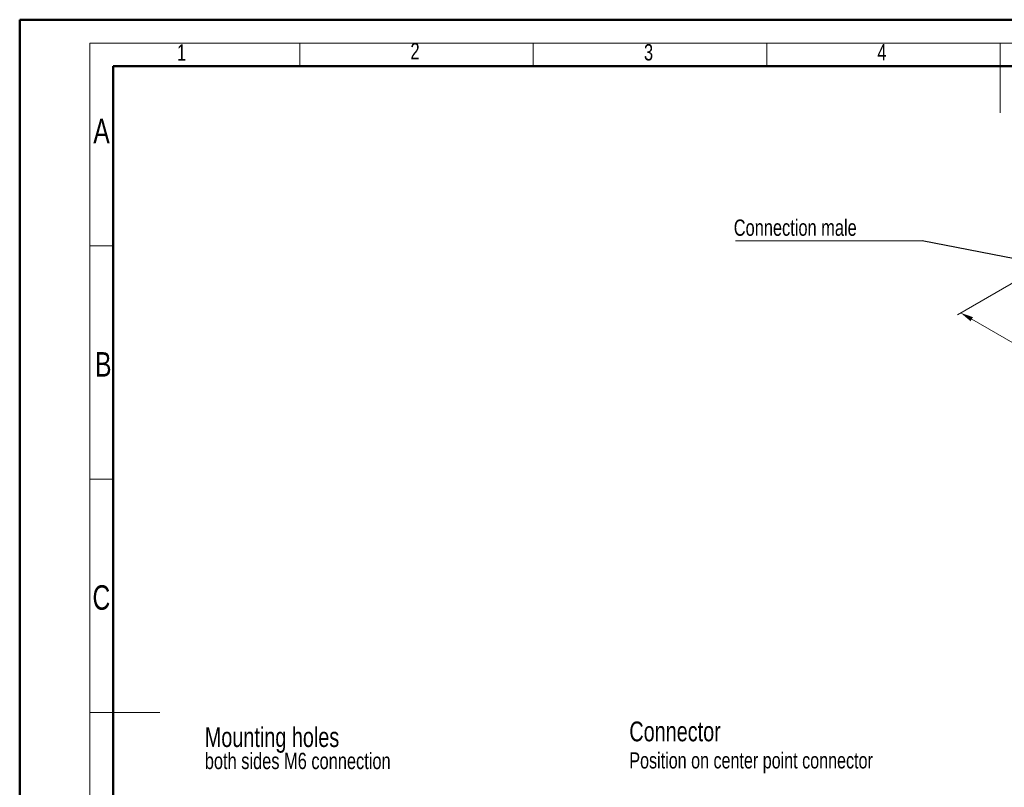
# Model space of a CAD drawing. Header units: millimetres. Extents: x 0 to 420, y 0 to 297.
# Tile 3 of 6: x 0 to 211, y 133 to 297. Entities that reach past the tile are written whole.
import ezdxf

# ---------------------------------------------------------------- set-up
doc = ezdxf.new("R2010")
doc.units = ezdxf.units.MM
doc.styles.add('SLDTEXTSTYLE0', font='TXT', dxfattribs={"width": 0.75})
doc.dimstyles.new('SLDDIMSTYLE6', dxfattribs={"dimtxt": 4, "dimasz": 3.302, "dimexe": 0, "dimexo": 0.0625, "dimgap": 1, "dimtad": 1, "dimlfac": 3, "dimrnd": 1e-09, "dimzin": 12, "dimdsep": 46, "dimtxsty": 'SLDTEXTSTYLE0', "dimsah": 1, "dimcen": 0.09, "dimadec": 0, "dimazin": 3, "dimtfac": 1, "dimtofl": 0, "dimtmove": 0, "dimatfit": 3, "dimfxl": 1, "dimfrac": 2, "dimtolj": 1, "dimtzin": 12, "dimarcsym": 0})
doc.dimstyles.new('SLDDIMSTYLE7', dxfattribs={"dimtxt": 0.18, "dimasz": 1.016, "dimexe": 0, "dimexo": 0.0625, "dimgap": 0, "dimtad": 0, "dimtih": 1, "dimtoh": 1, "dimdec": 0, "dimrnd": 1e-09, "dimzin": 0, "dimdsep": 46, "dimtxsty": 'Standard', "dimblk1": 'DOT', "dimblk2": 'DOT', "dimsah": 1, "dimcen": 0.09, "dimadec": 0, "dimazin": 0, "dimtfac": 1.016, "dimtdec": 0, "dimtofl": 0, "dimtmove": 0, "dimatfit": 3, "dimldrblk": 'DOT', "dimfxl": 1, "dimfrac": 2, "dimtolj": 1, "dimtzin": 0, "dimarcsym": 0})

# ---------------------------------------------------------------- blocks, each defined once
blk = doc.blocks.new('SW_NOTE_0')
at = {"color": 0, "linetype": 'Continuous', "lineweight": 0, "attachment_point": 1, "style": 'SLDTEXTSTYLE0'}
for s, insert, char_height in [('Mounting holes', (0, 5.46), 4.2333), ('both sides M6 connection', (0, -0.01), 3.5)]:
    blk.add_mtext(s, dxfattribs=dict(at, insert=insert, char_height=char_height))
blk = doc.blocks.new('SW_NOTE_1')
at = {"color": 0, "linetype": 'Continuous', "lineweight": 0, "attachment_point": 1, "style": 'SLDTEXTSTYLE0'}
for s, insert, char_height in [('Connector', (0, 5.46), 4.233), ('Position on center point connector', (0, -1.15), 3.4396)]:
    blk.add_mtext(s, dxfattribs=dict(at, insert=insert, char_height=char_height))
blk = doc.blocks.new('_D_9')
at = {"color": 7, "linetype": 'Continuous', "lineweight": 18}
for p, q in [((230.6, 251.06), (200.95, 233.95)), ((201.66, 234.35), (354.87, 145.91)), ((383.81, 162.62), (354.16, 145.5))]:
    blk.add_line(p, q, dxfattribs=at)
for points in [[(201.66, 234.35), (203.74, 232.57), (204.25, 233.45)], [(354.87, 145.91), (352.79, 147.7), (352.28, 146.82)]]:
    blk.add_solid(points, dxfattribs=at)
at = {"color": 7, "linetype": 'Continuous', "lineweight": 18, "insert": (275.7, 197.57), "char_height": 4, "attachment_point": 1, "rotation": 330.0027, "style": 'SLDTEXTSTYLE0'}
blk.add_mtext('650', dxfattribs=at)
blk = doc.blocks.new('SW_NOTE_3')
at = {"color": 0, "linetype": 'Continuous', "lineweight": 0}
blk.add_line((-39.95, 0), (0, 0), dxfattribs=at)
at = {"color": 0, "linetype": 'Continuous', "lineweight": 0, "insert": (-40.35, 4.55), "char_height": 3.5, "attachment_point": 1, "style": 'SLDTEXTSTYLE0'}
blk.add_mtext('Connection male', dxfattribs=at)
blk = doc.blocks.new('_DOT')
at = {"color": 0, "linetype": 'ByBlock', "lineweight": -2}
blk.add_line((-0.5, 0), (-1, 0), dxfattribs=at)
at = {"color": 0, "linetype": 'ByBlock', "const_width": 0.5}
blk.add_lwpolyline([(-0.25, 0, 1), (0.25, 0, 1)], format="xyb", close=True, dxfattribs=at)

msp = doc.modelspace()

# ---------------------------------------------------------------- linework, layer by layer
at = {"color": 7, "linetype": 'Continuous', "lineweight": 50}
for p, q in [((0.0788, 0.2148), (0.0788, 297.2148)), ((0.0788, 297.2148), (420.0788, 297.2148)), ((20.0788, 10.2148), (20.0788, 287.2148)), ((20.0788, 287.2148), (410.0788, 287.2148))]:
    msp.add_line(p, q, dxfattribs=at)
at = {"color": 7, "linetype": 'Continuous', "lineweight": 18}
for p, q in [((15.0788, 292.2148), (415.0788, 292.2148)), ((15.0788, 292.2148), (15.0788, 5.2148)), ((60.0788, 292.2148), (60.0788, 287.2148)), ((110.0788, 292.2148), (110.0788, 287.2148)), ((160.0788, 292.2148), (160.0788, 287.2148)), ((210.0788, 292.2148), (210.0788, 277.2148)), ((20.0788, 248.7148), (15.0788, 248.7148)), ((20.0788, 198.7148), (15.0788, 198.7148)), ((15.0788, 148.7148), (30.0788, 148.7148))]:
    msp.add_line(p, q, dxfattribs=at)

# ---------------------------------------------------------------- block references
at = {"color": 7, "linetype": 'Continuous', "lineweight": 0}
for name, p in [('SW_NOTE_3', (193.3737, 249.8351)), ('SW_NOTE_0', (39.7268, 140.0775)), ('SW_NOTE_1', (130.6575, 141.295))]:
    msp.add_blockref(name, p, dxfattribs=at)

# ---------------------------------------------------------------- texts
at = {"color": 7, "linetype": 'Continuous', "lineweight": 0, "attachment_point": 1, "style": 'SLDTEXTSTYLE0'}
for s, insert, char_height in [('1', (33.7803, 291.9372), 3.5), ('2', (83.7803, 292.2257), 3.5), ('3', (133.7968, 291.9735), 3.5), ('4', (183.7698, 291.9665), 3.5), ('A', (15.8491, 275.9681), 5.25), ('B', (16.2311, 225.9562), 5.25), ('C', (15.6703, 175.9748), 5.25)]:
    msp.add_mtext(s, dxfattribs=dict(at, insert=insert, char_height=char_height))

# ---------------------------------------------------------------- dimensions: what is measured, and where the dimension line sits
at = {"color": 7, "linetype": 'Continuous', "lineweight": 18}
dim = msp.add_linear_dim(base=(354.8667, 145.9108), p1=(231.3092, 251.471), p2=(384.5157, 163.0268), angle=330.002688, dimstyle='SLDDIMSTYLE6', dxfattribs=at)
dim.commit()
dim.dimension.update_dxf_attribs({"geometry": '_D_9', "text_midpoint": (276.9635, 190.8833), "dimtype": 160})

# ---------------------------------------------------------------- leaders
at = {"color": 7, "linetype": 'Continuous', "lineweight": 0}
msp.add_leader([(231.8592, 242.2557), (193.3737, 249.8351)], dimstyle='SLDDIMSTYLE7', dxfattribs=at)

doc.saveas('drawing.dxf')
